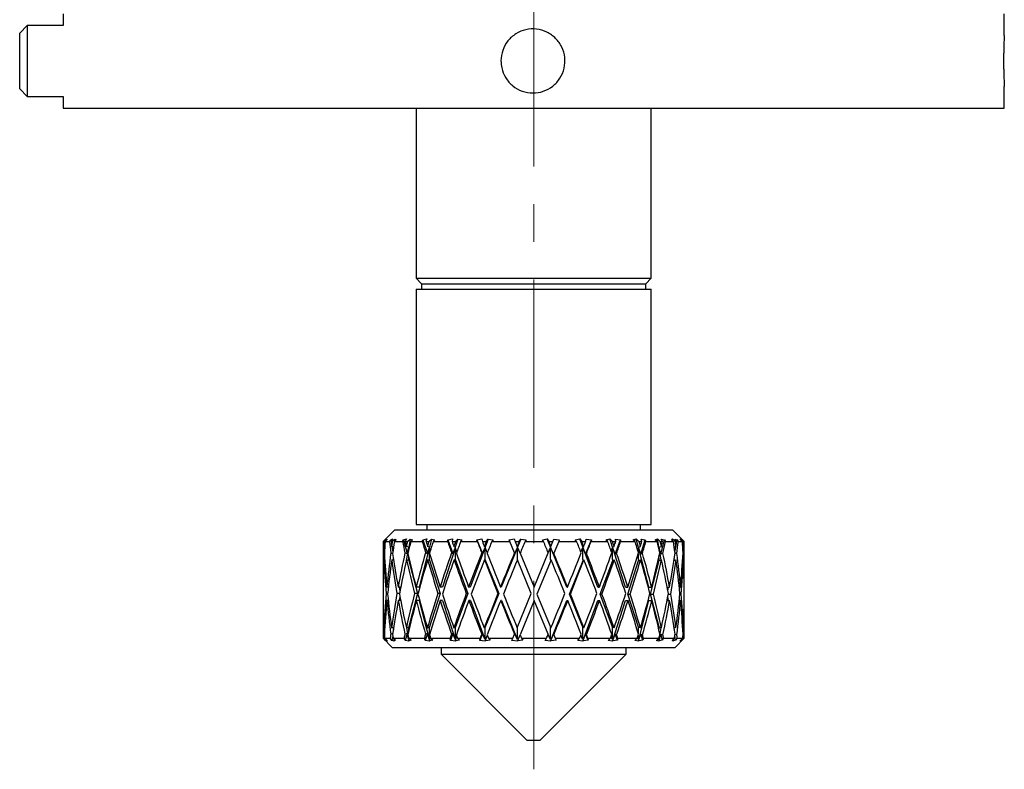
# Model space of a CAD drawing. Header units: inches. Extents: x 1.9 to 19.8, y 1.2 to 15.9.
# Tile 8 of 11: x 17.1 to 19.7, y 6.3 to 8.3. Entities that reach past the tile are written whole.
import ezdxf

# ---------------------------------------------------------------- set-up
doc = ezdxf.new("R2010")
doc.units = ezdxf.units.IN
doc.header["$MEASUREMENT"] = 0
doc.linetypes.add('CENTERX2', pattern=[0.8, 0.5, -0.1, 0.1, -0.1])
doc.layers.add('SLD-0', color=7, linetype='Continuous')

msp = doc.modelspace()

# ---------------------------------------------------------------- linework, layer by layer
at = {"color": 7, "linetype": 'Continuous', "lineweight": 25}
for p, q in [((17.1852, 8.2941), (17.1852, 8.2631)), ((19.6852, 8.2368), (19.6852, 8.2941)), ((17.0902, 8.2631), (17.0702, 8.2431)), ((17.0702, 8.0951), (17.0702, 8.2431)), ((17.1852, 8.2631), (17.0902, 8.2631)), ((17.0902, 8.2631), (17.0902, 8.0751)), ((17.0702, 8.0951), (17.0902, 8.0751)), ((19.6852, 8.0441), (19.6852, 8.1011)), ((17.0902, 8.0751), (17.1852, 8.0751)), ((17.1852, 8.0751), (17.1852, 8.0441)), ((17.1852, 8.0441), (19.6852, 8.0441)), ((18.1227, 8.0441), (18.1227, 7.5927)), ((18.7477, 7.5927), (18.7477, 8.0441)), ((18.1227, 7.5927), (18.1377, 7.5777)), ((18.1227, 7.5927), (18.7477, 7.5927)), ((18.7327, 7.5777), (18.7477, 7.5927)), ((18.1227, 7.5627), (18.1227, 6.9387)), ((18.1227, 7.5627), (18.7477, 7.5627)), ((18.1377, 7.5777), (18.1377, 7.5627)), ((18.1377, 7.5777), (18.7327, 7.5777)), ((18.7327, 7.5627), (18.7327, 7.5777)), ((18.7477, 6.9387), (18.7477, 7.5627)), ((18.1227, 6.9387), (18.7477, 6.9387)), ((18.1514, 6.9387), (18.1514, 6.9243)), ((18.7189, 6.9243), (18.7189, 6.9387)), ((18.0662, 6.9243), (18.0352, 6.8933)), ((18.0662, 6.9243), (18.8042, 6.9243)), ((18.8352, 6.8933), (18.8042, 6.9243)), ((18.0352, 6.8933), (18.0352, 6.7746)), ((18.0352, 6.8933), (18.036, 6.8933)), ((18.036, 6.8933), (18.0404, 6.8979)), ((18.0434, 6.8999), (18.0372, 6.8933)), ((18.0372, 6.8933), (18.0384, 6.8933)), ((18.0398, 6.8798), (18.0378, 6.8803)), ((18.0384, 6.8933), (18.0452, 6.8996)), ((18.0404, 6.8979), (18.0434, 6.8999)), ((18.0404, 6.8979), (18.0405, 6.8968)), ((18.0452, 6.8974), (18.0407, 6.8933)), ((18.0407, 6.8933), (18.0518, 6.8933)), ((18.0452, 6.8996), (18.0452, 6.8974)), ((18.0518, 6.8933), (18.0555, 6.8979)), ((18.0555, 6.8979), (18.0613, 6.8999)), ((18.0555, 6.8979), (18.0563, 6.8934)), ((18.0613, 6.8999), (18.0562, 6.8933)), ((18.0562, 6.8933), (18.0598, 6.8933)), ((18.0631, 6.8789), (18.0579, 6.8803)), ((18.0586, 6.8801), (18.0612, 6.866)), ((18.0598, 6.8933), (18.0669, 6.8996)), ((18.0701, 6.8974), (18.0654, 6.8933)), ((18.0654, 6.8933), (18.0869, 6.8933)), ((18.0669, 6.8996), (18.0664, 6.8942)), ((18.0669, 6.8996), (18.0701, 6.8974)), ((18.0869, 6.8933), (18.0895, 6.8979)), ((18.0895, 6.8979), (18.0979, 6.8999)), ((18.0895, 6.8979), (18.099, 6.8613)), ((18.0979, 6.8999), (18.0941, 6.8933)), ((18.0941, 6.8933), (18.0999, 6.8933)), ((18.1033, 6.8783), (18.097, 6.8803)), ((18.0999, 6.8933), (18.1071, 6.8996)), ((18.1071, 6.8996), (18.1033, 6.8783)), ((18.1041, 6.8741), (18.1033, 6.8783)), ((18.1071, 6.8996), (18.1134, 6.8974)), ((18.1134, 6.8974), (18.1086, 6.8933)), ((18.1086, 6.8933), (18.1394, 6.8933)), ((18.1394, 6.8933), (18.141, 6.8979)), ((18.141, 6.8979), (18.1514, 6.8999)), ((18.141, 6.8979), (18.1528, 6.8613)), ((18.1514, 6.8999), (18.1492, 6.8933)), ((18.1492, 6.8933), (18.1569, 6.8933)), ((18.1583, 6.8783), (18.153, 6.8803)), ((18.1569, 6.8933), (18.1638, 6.8996)), ((18.1638, 6.8996), (18.1583, 6.8783)), ((18.1607, 6.869), (18.1583, 6.8783)), ((18.1638, 6.8996), (18.1728, 6.8974)), ((18.1728, 6.8974), (18.1682, 6.8933)), ((18.1682, 6.8933), (18.2067, 6.8933)), ((18.2067, 6.8933), (18.2071, 6.8979)), ((18.2071, 6.8979), (18.2192, 6.8999)), ((18.2071, 6.8979), (18.2208, 6.8613)), ((18.2192, 6.8999), (18.2186, 6.8933)), ((18.2186, 6.8933), (18.2278, 6.8933)), ((18.2271, 6.8783), (18.2232, 6.8803)), ((18.234, 6.8996), (18.2271, 6.8783)), ((18.2313, 6.8659), (18.2271, 6.8783)), ((18.2278, 6.8933), (18.234, 6.8996)), ((18.234, 6.8996), (18.2453, 6.8974)), ((18.2453, 6.8974), (18.2412, 6.8933)), ((18.2412, 6.8933), (18.2855, 6.8933)), ((18.2847, 6.8979), (18.2978, 6.8999)), ((18.2855, 6.8933), (18.2847, 6.8979)), ((18.2847, 6.8979), (18.2995, 6.8613)), ((18.2978, 6.8999), (18.2989, 6.8933)), ((18.2989, 6.8933), (18.3091, 6.8933)), ((18.3064, 6.8783), (18.304, 6.8803)), ((18.3144, 6.8996), (18.3064, 6.8783)), ((18.3121, 6.8637), (18.3064, 6.8783)), ((18.3091, 6.8933), (18.3144, 6.8996)), ((18.3144, 6.8996), (18.3274, 6.8974)), ((18.3274, 6.8974), (18.3239, 6.8933)), ((18.3239, 6.8933), (18.3718, 6.8933)), ((18.3699, 6.8979), (18.3833, 6.8999)), ((18.3718, 6.8933), (18.3699, 6.8979)), ((18.3843, 6.8632), (18.3718, 6.8933)), ((18.3833, 6.8999), (18.386, 6.8933)), ((18.386, 6.8933), (18.3967, 6.8933)), ((18.386, 6.8933), (18.3914, 6.8803)), ((18.3922, 6.8783), (18.3914, 6.8803)), ((18.4008, 6.8996), (18.3922, 6.8783)), ((18.3991, 6.8618), (18.3922, 6.8783)), ((18.3967, 6.8933), (18.4008, 6.8996)), ((18.4008, 6.8996), (18.4149, 6.8974)), ((18.4149, 6.8974), (18.4122, 6.8933)), ((18.4122, 6.8933), (18.4612, 6.8933)), ((18.4583, 6.8979), (18.4714, 6.8999)), ((18.4612, 6.8933), (18.4583, 6.8979)), ((18.4714, 6.8999), (18.4756, 6.8933)), ((18.5229, 6.7722), (18.4714, 6.8999)), ((18.4756, 6.8933), (18.4863, 6.8933)), ((18.4801, 6.8783), (18.4809, 6.8803)), ((18.4879, 6.86), (18.4801, 6.8783)), ((18.4809, 6.8803), (18.4863, 6.8933)), ((18.4863, 6.8933), (18.4889, 6.8996)), ((18.5017, 6.8933), (18.4886, 6.8618)), ((18.4889, 6.8996), (18.5033, 6.8974)), ((18.5033, 6.8974), (18.5017, 6.8933)), ((18.5017, 6.8933), (18.5494, 6.8933)), ((18.5456, 6.8979), (18.5576, 6.8999)), ((18.5494, 6.8933), (18.5456, 6.8979)), ((18.5576, 6.8999), (18.5631, 6.8933)), ((18.6053, 6.7722), (18.5576, 6.8999)), ((18.5631, 6.8933), (18.5733, 6.8933)), ((18.5658, 6.8783), (18.5682, 6.8803)), ((18.5733, 6.86), (18.5658, 6.8783)), ((18.5733, 6.8933), (18.5744, 6.8996)), ((18.5733, 6.86), (18.5884, 6.8974)), ((18.5744, 6.8996), (18.5884, 6.8974)), ((18.5884, 6.8974), (18.5878, 6.8933)), ((18.5878, 6.8933), (18.6318, 6.8933)), ((18.6273, 6.8979), (18.6378, 6.8999)), ((18.6318, 6.8933), (18.6273, 6.8979)), ((18.6378, 6.8999), (18.6442, 6.8933)), ((18.6791, 6.7722), (18.6378, 6.8999)), ((18.6442, 6.8933), (18.6534, 6.8933)), ((18.6449, 6.8783), (18.6488, 6.8803)), ((18.6519, 6.86), (18.6449, 6.8783)), ((18.6519, 6.86), (18.6658, 6.8974)), ((18.6528, 6.8996), (18.6658, 6.8974)), ((18.6534, 6.8933), (18.6528, 6.8996)), ((18.6658, 6.8974), (18.6662, 6.8933)), ((18.6662, 6.8933), (18.7044, 6.8933)), ((18.6994, 6.8979), (18.7077, 6.8999)), ((18.7044, 6.8933), (18.6994, 6.8979)), ((18.7077, 6.8999), (18.7149, 6.8933)), ((18.7407, 6.7722), (18.7077, 6.8999)), ((18.7135, 6.8783), (18.7187, 6.8803)), ((18.7195, 6.86), (18.7135, 6.8783)), ((18.7149, 6.8933), (18.7225, 6.8933)), ((18.7195, 6.86), (18.7316, 6.8974)), ((18.7204, 6.8996), (18.7316, 6.8974)), ((18.7225, 6.8933), (18.7204, 6.8996)), ((18.7316, 6.8974), (18.7331, 6.8933)), ((18.7331, 6.8933), (18.7635, 6.8933)), ((18.7582, 6.8979), (18.764, 6.8999)), ((18.7635, 6.8933), (18.7582, 6.8979)), ((18.764, 6.8999), (18.7715, 6.8933)), ((18.774, 6.8444), (18.764, 6.8999)), ((18.7681, 6.8783), (18.7744, 6.8803)), ((18.7729, 6.86), (18.7681, 6.8783)), ((18.7715, 6.8933), (18.7772, 6.8933)), ((18.7729, 6.86), (18.7826, 6.8974)), ((18.7736, 6.8996), (18.7826, 6.8974)), ((18.7772, 6.8933), (18.7736, 6.8996)), ((18.7826, 6.8974), (18.785, 6.8933)), ((18.785, 6.8933), (18.8061, 6.8933)), ((18.8009, 6.8979), (18.8038, 6.8999)), ((18.8061, 6.8933), (18.8009, 6.8979)), ((18.8038, 6.8999), (18.8112, 6.8933)), ((18.8043, 6.8949), (18.8038, 6.8999)), ((18.8083, 6.879), (18.813, 6.8803)), ((18.8099, 6.8996), (18.8161, 6.8974)), ((18.8148, 6.8933), (18.8099, 6.8996)), ((18.8103, 6.8652), (18.8161, 6.8974)), ((18.8112, 6.8933), (18.8148, 6.8933)), ((18.8161, 6.8974), (18.8194, 6.8933)), ((18.8194, 6.8933), (18.8301, 6.8933)), ((18.8252, 6.8999), (18.8321, 6.8933)), ((18.8252, 6.8979), (18.8252, 6.8999)), ((18.8301, 6.8933), (18.8252, 6.8979)), ((18.8273, 6.8996), (18.8306, 6.8974)), ((18.8333, 6.8933), (18.8273, 6.8996)), ((18.8305, 6.8963), (18.8306, 6.8974)), ((18.8306, 6.8974), (18.8345, 6.8933)), ((18.831, 6.8799), (18.8328, 6.8803)), ((18.8321, 6.8933), (18.8333, 6.8933)), ((18.8345, 6.8933), (18.8352, 6.8933)), ((18.8352, 6.7746), (18.8352, 6.8933)), ((18.037, 6.8632), (18.0388, 6.8627)), ((18.0556, 6.8632), (18.0606, 6.8617)), ((18.0932, 6.8632), (18.099, 6.8613)), ((18.1028, 6.8759), (18.0969, 6.8428)), ((18.099, 6.8613), (18.1028, 6.8759)), ((18.1028, 6.8759), (18.1028, 6.8689)), ((18.1028, 6.8546), (18.1028, 6.8464)), ((18.1576, 6.8759), (18.1309, 6.7722)), ((18.148, 6.8632), (18.1528, 6.8613)), ((18.1528, 6.8613), (18.1576, 6.8759)), ((18.1576, 6.8759), (18.1576, 6.8464)), ((18.2263, 6.8759), (18.1928, 6.7722)), ((18.2172, 6.8632), (18.2208, 6.8613)), ((18.2208, 6.8613), (18.2263, 6.8759)), ((18.2263, 6.8759), (18.2263, 6.8464)), ((18.3055, 6.8759), (18.2668, 6.7722)), ((18.2972, 6.8632), (18.2995, 6.8613)), ((18.2995, 6.8613), (18.3055, 6.8759)), ((18.3055, 6.8759), (18.3055, 6.8464)), ((18.3912, 6.8759), (18.3493, 6.7722)), ((18.3843, 6.8632), (18.385, 6.8613)), ((18.385, 6.8613), (18.3912, 6.8759)), ((18.3912, 6.8759), (18.3912, 6.8464)), ((18.3991, 6.8618), (18.4362, 6.7722)), ((18.4362, 6.7722), (18.4738, 6.8632)), ((18.4738, 6.8632), (18.4791, 6.8759)), ((18.4791, 6.8759), (18.4791, 6.8464)), ((18.4886, 6.8618), (18.4879, 6.86)), ((18.5607, 6.8651), (18.5648, 6.8759)), ((18.5648, 6.8759), (18.5648, 6.8464)), ((18.5755, 6.8618), (18.5733, 6.86)), ((18.6412, 6.8675), (18.644, 6.8759)), ((18.644, 6.8759), (18.644, 6.8464)), ((18.6553, 6.8618), (18.6519, 6.86)), ((18.7113, 6.8708), (18.7127, 6.8759)), ((18.7127, 6.8759), (18.7127, 6.8663)), ((18.7127, 6.86), (18.7127, 6.8464)), ((18.7241, 6.8618), (18.7195, 6.86)), ((18.7784, 6.8618), (18.7729, 6.86)), ((18.8155, 6.8618), (18.8102, 6.8603)), ((18.8335, 6.8618), (18.8318, 6.8613)), ((18.0398, 6.8441), (18.0378, 6.8446)), ((18.0634, 6.8431), (18.0581, 6.8446)), ((18.0623, 6.85), (18.0617, 6.8436)), ((18.1035, 6.8426), (18.0973, 6.8446)), ((18.1028, 6.8464), (18.1264, 6.755)), ((18.1028, 6.8464), (18.1035, 6.8426)), ((18.1586, 6.8426), (18.1534, 6.8446)), ((18.1576, 6.8464), (18.1872, 6.755)), ((18.1576, 6.8464), (18.1586, 6.8426)), ((18.2276, 6.8426), (18.2237, 6.8446)), ((18.2263, 6.8464), (18.2604, 6.755)), ((18.2263, 6.8464), (18.2276, 6.8426)), ((18.307, 6.8426), (18.3045, 6.8446)), ((18.3055, 6.8464), (18.3424, 6.755)), ((18.3055, 6.8464), (18.307, 6.8426)), ((18.3912, 6.8464), (18.3919, 6.8446)), ((18.429, 6.755), (18.3919, 6.8446)), ((18.4815, 6.8446), (18.4438, 6.7537)), ((18.4791, 6.8464), (18.4807, 6.8426)), ((18.5304, 6.7537), (18.5663, 6.8426)), ((18.5648, 6.8464), (18.5663, 6.8426)), ((18.5663, 6.8426), (18.5687, 6.8446)), ((18.6122, 6.7537), (18.6454, 6.8426)), ((18.644, 6.8464), (18.6454, 6.8426)), ((18.6454, 6.8426), (18.6493, 6.8446)), ((18.6851, 6.7537), (18.7139, 6.8426)), ((18.7127, 6.8464), (18.7139, 6.8426)), ((18.7139, 6.8426), (18.7191, 6.8446)), ((18.7455, 6.7537), (18.7685, 6.8426)), ((18.7675, 6.8498), (18.7675, 6.8464)), ((18.7675, 6.8464), (18.7685, 6.8426)), ((18.7685, 6.8426), (18.7747, 6.8446)), ((18.8077, 6.843), (18.8132, 6.8446)), ((18.809, 6.8434), (18.8085, 6.8488)), ((18.8308, 6.8441), (18.8328, 6.8446)), ((18.0355, 6.7722), (18.0352, 6.7722)), ((18.0353, 6.755), (18.0352, 6.755)), ((18.0473, 6.755), (18.0439, 6.755)), ((18.0491, 6.7722), (18.0454, 6.7722)), ((18.0789, 6.755), (18.0722, 6.755)), ((18.0822, 6.7722), (18.0752, 6.7722)), ((18.0798, 6.7476), (18.0778, 6.7365)), ((18.078, 6.7722), (18.08, 6.7611)), ((18.1264, 6.755), (18.1028, 6.6637)), ((18.1264, 6.755), (18.1186, 6.755)), ((18.1309, 6.7722), (18.123, 6.7722)), ((18.1872, 6.755), (18.1576, 6.6637)), ((18.1872, 6.755), (18.181, 6.755)), ((18.1928, 6.7722), (18.1865, 6.7722)), ((18.2604, 6.755), (18.2263, 6.6637)), ((18.2604, 6.755), (18.2561, 6.755)), ((18.2668, 6.7722), (18.2625, 6.7722)), ((18.3424, 6.755), (18.3055, 6.6637)), ((18.3424, 6.755), (18.3402, 6.755)), ((18.3493, 6.7722), (18.3471, 6.7722)), ((18.3914, 6.6641), (18.429, 6.755)), ((18.4438, 6.7537), (18.4809, 6.6641)), ((18.5229, 6.7722), (18.5251, 6.7722)), ((18.5658, 6.6661), (18.5304, 6.7537)), ((18.5304, 6.7537), (18.5326, 6.7537)), ((18.6053, 6.7722), (18.6096, 6.7722)), ((18.6449, 6.6661), (18.6122, 6.7537)), ((18.6122, 6.7537), (18.6165, 6.7537)), ((18.6791, 6.7722), (18.6853, 6.7722)), ((18.7135, 6.6661), (18.6851, 6.7537)), ((18.6851, 6.7537), (18.6913, 6.7537)), ((18.7407, 6.7722), (18.7485, 6.7722)), ((18.7681, 6.6661), (18.7455, 6.7537)), ((18.7455, 6.7537), (18.7532, 6.7537)), ((18.7896, 6.7722), (18.796, 6.7722)), ((18.7934, 6.7365), (18.7914, 6.7474)), ((18.7917, 6.7613), (18.7936, 6.7722)), ((18.7926, 6.7537), (18.7992, 6.7537)), ((18.822, 6.7722), (18.8253, 6.7722)), ((18.8236, 6.7537), (18.827, 6.7537)), ((18.8349, 6.7722), (18.8352, 6.7722)), ((18.0355, 6.7365), (18.0352, 6.7365)), ((18.0352, 6.7327), (18.0352, 6.6365)), ((18.049, 6.7365), (18.0455, 6.7365)), ((18.0819, 6.7365), (18.0754, 6.7365)), ((18.1312, 6.7365), (18.1234, 6.7365)), ((18.1312, 6.7365), (18.1576, 6.6342)), ((18.1932, 6.7365), (18.187, 6.7365)), ((18.1932, 6.7365), (18.2263, 6.6342)), ((18.2673, 6.7365), (18.263, 6.7365)), ((18.2673, 6.7365), (18.3055, 6.6342)), ((18.3499, 6.7365), (18.3477, 6.7365)), ((18.3499, 6.7365), (18.3912, 6.6342)), ((18.4367, 6.7365), (18.3991, 6.6456)), ((18.4738, 6.6469), (18.4367, 6.7365)), ((18.48, 6.6289), (18.5235, 6.7365)), ((18.5235, 6.7365), (18.5257, 6.7365)), ((18.5656, 6.6289), (18.6058, 6.7365)), ((18.6058, 6.7365), (18.6101, 6.7365)), ((18.6447, 6.6289), (18.6795, 6.7365)), ((18.6795, 6.7365), (18.6858, 6.7365)), ((18.7132, 6.6289), (18.741, 6.7365)), ((18.741, 6.7365), (18.7489, 6.7365)), ((18.7893, 6.7365), (18.7962, 6.7365)), ((18.8218, 6.7365), (18.8255, 6.7365)), ((18.8349, 6.7365), (18.8352, 6.7365)), ((18.8352, 6.6365), (18.8352, 6.7327)), ((18.0388, 6.6474), (18.037, 6.6469)), ((18.0378, 6.6641), (18.0399, 6.6647)), ((18.061, 6.6485), (18.0556, 6.6469)), ((18.0579, 6.6641), (18.0636, 6.6657)), ((18.061, 6.6429), (18.0588, 6.6307)), ((18.0619, 6.6652), (18.0625, 6.6584)), ((18.099, 6.6488), (18.0932, 6.6469)), ((18.099, 6.6488), (18.0943, 6.6307)), ((18.097, 6.6641), (18.1033, 6.6661)), ((18.0974, 6.6642), (18.1028, 6.6342)), ((18.1028, 6.6342), (18.099, 6.6488)), ((18.1033, 6.6661), (18.1028, 6.6637)), ((18.1028, 6.6637), (18.1028, 6.6528)), ((18.1528, 6.6488), (18.147, 6.6307)), ((18.1528, 6.6488), (18.148, 6.6469)), ((18.1576, 6.6342), (18.1528, 6.6488)), ((18.153, 6.6641), (18.1583, 6.6661)), ((18.1583, 6.6661), (18.1576, 6.6637)), ((18.1576, 6.6637), (18.1576, 6.6342)), ((18.2208, 6.6488), (18.214, 6.6307)), ((18.2208, 6.6488), (18.2172, 6.6469)), ((18.2263, 6.6342), (18.2208, 6.6488)), ((18.2232, 6.6641), (18.2271, 6.6661)), ((18.2271, 6.6661), (18.2263, 6.6637)), ((18.2263, 6.6637), (18.2263, 6.6342)), ((18.2995, 6.6488), (18.2922, 6.6307)), ((18.2995, 6.6488), (18.2972, 6.6469)), ((18.3055, 6.6342), (18.2995, 6.6488)), ((18.304, 6.6641), (18.3064, 6.6661)), ((18.3064, 6.6661), (18.3055, 6.6637)), ((18.3055, 6.6637), (18.3055, 6.6342)), ((18.307, 6.6304), (18.3121, 6.6437)), ((18.3799, 6.6365), (18.3843, 6.6469)), ((18.385, 6.6488), (18.3843, 6.6469)), ((18.3912, 6.6342), (18.385, 6.6488)), ((18.3914, 6.6641), (18.3912, 6.6637)), ((18.3912, 6.6637), (18.3912, 6.6342)), ((18.3928, 6.6304), (18.3991, 6.6456)), ((18.4791, 6.6342), (18.4738, 6.6469)), ((18.4801, 6.6661), (18.4791, 6.6637)), ((18.4791, 6.6637), (18.4791, 6.6342)), ((18.4807, 6.6304), (18.4879, 6.6473)), ((18.4879, 6.6473), (18.4886, 6.6456)), ((18.4886, 6.6456), (18.4924, 6.6365)), ((18.5648, 6.6342), (18.5607, 6.645)), ((18.5658, 6.6661), (18.5648, 6.6637)), ((18.5648, 6.6637), (18.5648, 6.6342)), ((18.5682, 6.6641), (18.5658, 6.6661)), ((18.5663, 6.6304), (18.5733, 6.6473)), ((18.5733, 6.6473), (18.5755, 6.6456)), ((18.5799, 6.631), (18.5733, 6.6473)), ((18.644, 6.6342), (18.6412, 6.6426)), ((18.6449, 6.6661), (18.644, 6.6637)), ((18.644, 6.6637), (18.644, 6.6342)), ((18.6488, 6.6641), (18.6449, 6.6661)), ((18.6454, 6.6304), (18.6519, 6.6473)), ((18.6519, 6.6473), (18.6553, 6.6456)), ((18.658, 6.631), (18.6519, 6.6473)), ((18.7135, 6.6661), (18.7127, 6.6637)), ((18.7127, 6.6637), (18.7127, 6.6501)), ((18.7127, 6.6438), (18.7127, 6.6342)), ((18.7187, 6.6641), (18.7135, 6.6661)), ((18.7139, 6.6304), (18.7195, 6.6473)), ((18.7195, 6.6473), (18.7241, 6.6456)), ((18.7248, 6.631), (18.7195, 6.6473)), ((18.7681, 6.6661), (18.7675, 6.6637)), ((18.7675, 6.6637), (18.7675, 6.6603)), ((18.7679, 6.6289), (18.7742, 6.6642)), ((18.7744, 6.6641), (18.7681, 6.6661)), ((18.7685, 6.6304), (18.7729, 6.6473)), ((18.7729, 6.6473), (18.7784, 6.6456)), ((18.7772, 6.631), (18.7729, 6.6473)), ((18.813, 6.6641), (18.8079, 6.6656)), ((18.8087, 6.6602), (18.8092, 6.6652)), ((18.8123, 6.631), (18.8101, 6.6434)), ((18.8106, 6.647), (18.8155, 6.6456)), ((18.8328, 6.6641), (18.8309, 6.6646)), ((18.8319, 6.646), (18.8335, 6.6456)), ((18.0352, 6.6365), (18.0595, 6.6121)), ((18.0352, 6.6365), (18.0366, 6.6365)), ((18.0421, 6.6307), (18.0366, 6.6365)), ((18.0393, 6.6365), (18.0452, 6.631)), ((18.0393, 6.6365), (18.0543, 6.6365)), ((18.0424, 6.6336), (18.0421, 6.6307)), ((18.0454, 6.6289), (18.0421, 6.6307)), ((18.0442, 6.6301), (18.0454, 6.6289)), ((18.0452, 6.6292), (18.0442, 6.6301)), ((18.0452, 6.631), (18.0452, 6.6292)), ((18.0588, 6.6307), (18.0543, 6.6365)), ((18.0651, 6.6289), (18.0588, 6.6307)), ((18.0619, 6.6365), (18.0682, 6.631)), ((18.0619, 6.6365), (18.091, 6.6365)), ((18.0641, 6.6301), (18.0651, 6.6304)), ((18.0641, 6.6301), (18.0651, 6.6289)), ((18.0652, 6.6292), (18.0641, 6.6301)), ((18.0651, 6.6304), (18.0654, 6.6335)), ((18.0651, 6.6304), (18.0652, 6.6292)), ((18.0682, 6.631), (18.0652, 6.6292)), ((18.0943, 6.6307), (18.091, 6.6365)), ((18.1034, 6.6289), (18.0943, 6.6307)), ((18.1027, 6.6301), (18.1035, 6.6304)), ((18.1027, 6.6301), (18.1034, 6.6289)), ((18.1037, 6.6292), (18.1027, 6.6301)), ((18.1028, 6.6385), (18.1028, 6.6342)), ((18.1033, 6.6365), (18.1096, 6.631)), ((18.1033, 6.6365), (18.145, 6.6365)), ((18.1035, 6.6304), (18.1045, 6.6355)), ((18.1035, 6.6304), (18.1037, 6.6292)), ((18.1096, 6.631), (18.1037, 6.6292)), ((18.147, 6.6307), (18.145, 6.6365)), ((18.1583, 6.6289), (18.147, 6.6307)), ((18.1579, 6.6301), (18.1586, 6.6304)), ((18.1579, 6.6301), (18.1583, 6.6289)), ((18.1589, 6.6292), (18.1579, 6.6301)), ((18.1586, 6.6304), (18.1607, 6.6384)), ((18.1586, 6.6304), (18.1589, 6.6292)), ((18.1673, 6.631), (18.1589, 6.6292)), ((18.1613, 6.6365), (18.1673, 6.631)), ((18.1613, 6.6365), (18.2135, 6.6365)), ((18.214, 6.6307), (18.2135, 6.6365)), ((18.2272, 6.6289), (18.214, 6.6307)), ((18.2271, 6.6301), (18.2276, 6.6304)), ((18.2271, 6.6301), (18.2272, 6.6289)), ((18.228, 6.6292), (18.2271, 6.6301)), ((18.2276, 6.6304), (18.2313, 6.6415)), ((18.2276, 6.6304), (18.228, 6.6292)), ((18.2385, 6.631), (18.228, 6.6292)), ((18.2331, 6.6365), (18.2385, 6.631)), ((18.2331, 6.6365), (18.2932, 6.6365)), ((18.2922, 6.6307), (18.2932, 6.6365)), ((18.3064, 6.6289), (18.2922, 6.6307)), ((18.3066, 6.6301), (18.3064, 6.6289)), ((18.3066, 6.6301), (18.307, 6.6304)), ((18.3074, 6.6292), (18.3066, 6.6301)), ((18.307, 6.6304), (18.3074, 6.6292)), ((18.3195, 6.631), (18.3074, 6.6292)), ((18.3149, 6.6365), (18.3195, 6.631)), ((18.3149, 6.6365), (18.3799, 6.6365)), ((18.3775, 6.6307), (18.3799, 6.6365)), ((18.3921, 6.6289), (18.3775, 6.6307)), ((18.3926, 6.6301), (18.3921, 6.6289)), ((18.3926, 6.6301), (18.3928, 6.6304)), ((18.3932, 6.6292), (18.3926, 6.6301)), ((18.3928, 6.6304), (18.3932, 6.6292)), ((18.4064, 6.631), (18.3932, 6.6292)), ((18.4029, 6.6365), (18.4064, 6.631)), ((18.4029, 6.6365), (18.4695, 6.6365)), ((18.4658, 6.6307), (18.4695, 6.6365)), ((18.48, 6.6289), (18.4658, 6.6307)), ((18.4808, 6.6301), (18.48, 6.6289)), ((18.4808, 6.6301), (18.4807, 6.6304)), ((18.4812, 6.6292), (18.4808, 6.6301)), ((18.4947, 6.631), (18.4812, 6.6292)), ((18.4924, 6.6365), (18.4947, 6.631)), ((18.4924, 6.6365), (18.5573, 6.6365)), ((18.5525, 6.6307), (18.5573, 6.6365)), ((18.5656, 6.6289), (18.5525, 6.6307)), ((18.5666, 6.6301), (18.5656, 6.6289)), ((18.5666, 6.6301), (18.5663, 6.6304)), ((18.5668, 6.6292), (18.5666, 6.6301)), ((18.5799, 6.631), (18.5668, 6.6292)), ((18.579, 6.6365), (18.5799, 6.631)), ((18.579, 6.6365), (18.639, 6.6365)), ((18.6333, 6.6307), (18.639, 6.6365)), ((18.6447, 6.6289), (18.6333, 6.6307)), ((18.6459, 6.6301), (18.6447, 6.6289)), ((18.6459, 6.6301), (18.6454, 6.6304)), ((18.658, 6.631), (18.6458, 6.6292)), ((18.6458, 6.6292), (18.6459, 6.6301)), ((18.6585, 6.6365), (18.658, 6.631)), ((18.6585, 6.6365), (18.7105, 6.6365)), ((18.7041, 6.6307), (18.7105, 6.6365)), ((18.7132, 6.6289), (18.7041, 6.6307)), ((18.7127, 6.6342), (18.7113, 6.6393)), ((18.7146, 6.6301), (18.7132, 6.6289)), ((18.7146, 6.6301), (18.7139, 6.6304)), ((18.7248, 6.631), (18.7143, 6.6292)), ((18.7143, 6.6292), (18.7146, 6.6301)), ((18.7267, 6.6365), (18.7248, 6.631)), ((18.7267, 6.6365), (18.7681, 6.6365)), ((18.7615, 6.6307), (18.7681, 6.6365)), ((18.7679, 6.6289), (18.7615, 6.6307)), ((18.7675, 6.6342), (18.7672, 6.6357)), ((18.7675, 6.6359), (18.7675, 6.6342)), ((18.7693, 6.6301), (18.7679, 6.6289)), ((18.7693, 6.6301), (18.7685, 6.6304)), ((18.7772, 6.631), (18.7688, 6.6292)), ((18.7688, 6.6292), (18.7693, 6.6301)), ((18.7803, 6.6365), (18.7772, 6.631)), ((18.7803, 6.6365), (18.8091, 6.6365)), ((18.8026, 6.6307), (18.8091, 6.6365)), ((18.8058, 6.6289), (18.8026, 6.6307)), ((18.8058, 6.6289), (18.8063, 6.634)), ((18.8072, 6.6301), (18.8058, 6.6289)), ((18.8063, 6.6304), (18.8071, 6.6347)), ((18.8072, 6.6301), (18.8063, 6.6304)), ((18.8123, 6.631), (18.8065, 6.6292)), ((18.8065, 6.6292), (18.8072, 6.6301)), ((18.8108, 6.6121), (18.8352, 6.6365)), ((18.8167, 6.6365), (18.8123, 6.631)), ((18.8167, 6.6365), (18.8313, 6.6365)), ((18.8252, 6.6307), (18.8313, 6.6365)), ((18.8252, 6.6289), (18.8252, 6.6307)), ((18.8265, 6.6301), (18.8252, 6.6289)), ((18.8255, 6.6304), (18.8256, 6.6311)), ((18.8265, 6.6301), (18.8255, 6.6304)), ((18.8286, 6.631), (18.8256, 6.6292)), ((18.8256, 6.6292), (18.8265, 6.6301)), ((18.8286, 6.631), (18.8284, 6.6337)), ((18.8338, 6.6365), (18.8286, 6.631)), ((18.8338, 6.6365), (18.8352, 6.6365)), ((18.0595, 6.6121), (18.8108, 6.6121)), ((18.1891, 6.6121), (18.1891, 6.5942)), ((18.1891, 6.5942), (18.4174, 6.3658)), ((18.1891, 6.5942), (18.6812, 6.5942)), ((18.4529, 6.3658), (18.6812, 6.5942)), ((18.6812, 6.5942), (18.6812, 6.6121)), ((18.4174, 6.3658), (18.4529, 6.3658))]:
    msp.add_line(p, q, dxfattribs=at)
for centre, major_axis, ratio, start_param, end_param in [((18.4352, 6.7403), (-0.106, 0.9648), 0.399778, 1.367751, 1.399295), ((18.4352, 6.7746), (-0.106, 0.9648), 0.399778, 1.403691, 1.417199), ((18.4352, 6.7698), (0, 0.9657), 0.414214, 1.442565, 1.456081), ((18.4352, 6.7327), (0, 0.9657), 0.414214, 1.403763, 1.436769), ((18.4352, 6.7403), (-0.1999, 0.963), 0.359771, 1.337117, 1.368661), ((18.4352, 6.7746), (-0.1999, 0.963), 0.359771, 1.373058, 1.386565), ((18.4352, 6.7698), (0.106, 0.9648), 0.399778, 1.486479, 1.499995), ((18.4352, 6.7327), (0.106, 0.9648), 0.399778, 1.447677, 1.480683), ((18.4352, 6.7403), (-0.2754, 0.9621), 0.301556, 1.325571, 1.357114), ((18.4352, 6.7746), (-0.2754, 0.9621), 0.301556, 1.361511, 1.375018), ((18.4352, 6.7698), (0.1999, 0.963), 0.359771, 1.517113, 1.530628), ((18.4352, 6.7327), (0.1999, 0.963), 0.359771, 1.478311, 1.511316), ((18.4352, 6.7403), (-0.3316, 0.9626), 0.232336, 1.331791, 1.363335), ((18.4352, 6.7746), (-0.3316, 0.9626), 0.232336, 1.367732, 1.381239), ((18.4352, 6.7698), (0.2754, 0.9621), 0.301556, 1.52866, 1.542175), ((18.4352, 6.7327), (0.2754, 0.9621), 0.301556, 1.489858, 1.522863), ((18.4352, 6.7403), (-0.3702, 0.9639), 0.157191, 1.35137, 1.382914), ((18.4352, 6.7746), (-0.3702, 0.9639), 0.157191, 1.38731, 1.400817), ((18.4352, 6.7698), (0.3316, 0.9626), 0.232336, 1.522439, 1.535954), ((18.4352, 6.7327), (0.3316, 0.9626), 0.232336, 1.483637, 1.516642), ((18.4352, 6.7403), (-0.3926, 0.9652), 0.079166, 1.379472, 1.411015), ((18.4352, 6.7746), (-0.3926, 0.9652), 0.079166, 1.415412, 1.428919), ((18.4352, 6.7698), (0.3702, 0.9639), 0.157191, 1.502861, 1.516376), ((18.4352, 6.7327), (0.3702, 0.9639), 0.157191, 1.464059, 1.497064), ((18.4352, 6.7698), (0.3926, 0.9652), 0.079166, 1.474759, 1.488274), ((18.4352, 6.7327), (0.3926, 0.9652), 0.079166, 1.435957, 1.468962), ((18.4352, 6.7403), (-0.3926, 0.9652), 0.079166, 4.807783, 4.839327), ((18.4352, 6.7746), (-0.3926, 0.9652), 0.079166, 4.78988, 4.803387), ((18.4352, 6.7403), (-0.3702, 0.9639), 0.157191, 4.779681, 4.811225), ((18.4352, 6.7746), (-0.3702, 0.9639), 0.157191, 4.761778, 4.775285), ((18.4352, 6.7698), (0.3926, 0.9652), 0.079166, 4.859298, 4.872813), ((18.4352, 6.7327), (0.3926, 0.9652), 0.079166, 4.87861, 4.911615), ((18.4352, 6.7403), (-0.3316, 0.9626), 0.232336, 4.760103, 4.791647), ((18.4352, 6.7746), (-0.3316, 0.9626), 0.232336, 4.742199, 4.755707), ((18.4352, 6.7698), (0.3702, 0.9639), 0.157191, 4.8874, 4.900915), ((18.4352, 6.7327), (0.3702, 0.9639), 0.157191, 4.906712, 4.939717), ((18.4352, 6.7403), (-0.2754, 0.9621), 0.301556, 4.753882, 4.785426), ((18.4352, 6.7746), (-0.2754, 0.9621), 0.301556, 4.735979, 4.749486), ((18.4352, 6.7698), (0.3316, 0.9626), 0.232336, 4.906978, 4.920493), ((18.4352, 6.7327), (0.3316, 0.9626), 0.232336, 4.92629, 4.959295), ((18.4352, 6.7403), (-0.1999, 0.963), 0.359771, 4.765429, 4.796973), ((18.4352, 6.7746), (-0.1999, 0.963), 0.359771, 4.747525, 4.761033), ((18.4352, 6.7698), (0.2754, 0.9621), 0.301556, 4.913199, 4.926714), ((18.4352, 6.7327), (0.2754, 0.9621), 0.301556, 4.932511, 4.965516), ((18.4352, 6.7403), (-0.106, 0.9648), 0.399778, 4.796063, 4.827606), ((18.4352, 6.7746), (-0.106, 0.9648), 0.399778, 4.778159, 4.791666), ((18.4352, 6.7698), (0.1999, 0.963), 0.359771, 4.901652, 4.915167), ((18.4352, 6.7327), (0.1999, 0.963), 0.359771, 4.920964, 4.953969), ((18.4352, 6.7403), (0, 0.9657), 0.414214, 4.839976, 4.87152), ((18.4352, 6.7746), (0, 0.9657), 0.414214, 4.822073, 4.83558), ((18.4352, 6.7698), (0.106, 0.9648), 0.399778, 4.871018, 4.884534), ((18.4352, 6.7327), (0.106, 0.9648), 0.399778, 4.89033, 4.923336), ((18.4352, 6.7698), (0, 0.9657), 0.414214, 1.473984, 1.568296), ((18.4352, 6.7746), (-0.106, 0.9648), 0.399778, 1.43651, 1.529382), ((18.4352, 6.7698), (0.106, 0.9648), 0.399778, 1.517898, 1.61221), ((18.4352, 6.7746), (-0.1999, 0.963), 0.359771, 1.405877, 1.498749), ((18.4352, 6.7698), (0.1999, 0.963), 0.359771, 1.548532, 1.642844), ((18.4352, 6.7746), (-0.2754, 0.9621), 0.301556, 1.39433, 1.487202), ((18.4352, 6.7698), (0.2754, 0.9621), 0.301556, 1.560079, 1.654391), ((18.4352, 6.7746), (-0.3316, 0.9626), 0.232336, 1.400551, 1.493423), ((18.4352, 6.7698), (0.3316, 0.9626), 0.232336, 1.553858, 1.64817), ((18.4352, 6.7746), (-0.3702, 0.9639), 0.157191, 1.420129, 1.513001), ((18.4352, 6.7698), (0.3702, 0.9639), 0.157191, 1.534279, 1.628591), ((18.4352, 6.7746), (-0.3926, 0.9652), 0.079166, 1.448231, 1.541103), ((18.4352, 6.7698), (0.3926, 0.9652), 0.079166, 1.506178, 1.60049), ((18.4352, 6.7746), (-0.3926, 0.9652), 0.079166, 4.677696, 4.770568), ((18.4352, 6.7698), (0.3926, 0.9652), 0.079166, 4.747082, 4.841394), ((18.4352, 6.7746), (-0.3702, 0.9639), 0.157191, 4.649594, 4.742466), ((18.4352, 6.7698), (0.3702, 0.9639), 0.157191, 4.775184, 4.869496), ((18.4352, 6.7746), (-0.3316, 0.9626), 0.232336, 4.630015, 4.722888), ((18.4352, 6.7698), (0.3316, 0.9626), 0.232336, 4.794762, 4.889074), ((18.4352, 6.7746), (-0.2754, 0.9621), 0.301556, 4.623795, 4.716667), ((18.4352, 6.7698), (0.2754, 0.9621), 0.301556, 4.800983, 4.895295), ((18.4352, 6.7746), (-0.1999, 0.963), 0.359771, 4.635342, 4.728214), ((18.4352, 6.7698), (0.1999, 0.963), 0.359771, 4.789436, 4.883748), ((18.4352, 6.7746), (-0.106, 0.9648), 0.399778, 4.665975, 4.758847), ((18.4352, 6.7698), (0.106, 0.9648), 0.399778, 4.758803, 4.853115), ((18.4352, 6.7746), (0, 0.9657), 0.414214, 4.709889, 4.802761), ((18.4352, 6.7327), (0, 0.9657), 0.414214, 1.454674, 1.549106), ((18.4352, 6.7403), (-0.106, 0.9648), 0.399778, 1.418606, 1.511591), ((18.4352, 6.7327), (0.106, 0.9648), 0.399778, 1.498587, 1.59302), ((18.4352, 6.7403), (-0.1999, 0.963), 0.359771, 1.387972, 1.480958), ((18.4352, 6.7327), (0.1999, 0.963), 0.359771, 1.529221, 1.623653), ((18.4352, 6.7403), (-0.2754, 0.9621), 0.301556, 1.376425, 1.469411), ((18.4352, 6.7327), (0.2754, 0.9621), 0.301556, 1.540768, 1.6352), ((18.4352, 6.7403), (-0.3316, 0.9626), 0.232336, 1.382646, 1.475632), ((18.4352, 6.7327), (0.3316, 0.9626), 0.232336, 1.534547, 1.628979), ((18.4352, 6.7403), (-0.3702, 0.9639), 0.157191, 1.402224, 1.49521), ((18.4352, 6.7327), (0.3702, 0.9639), 0.157191, 1.514969, 1.609401), ((18.4352, 6.7403), (-0.3926, 0.9652), 0.079166, 1.430326, 1.523312), ((18.4352, 6.7327), (0.3926, 0.9652), 0.079166, 1.486867, 1.581299), ((18.4352, 6.7403), (-0.3926, 0.9652), 0.079166, 4.695487, 4.788472), ((18.4352, 6.7327), (0.3926, 0.9652), 0.079166, 4.766273, 4.860705), ((18.4352, 6.7403), (-0.3702, 0.9639), 0.157191, 4.667385, 4.760371), ((18.4352, 6.7327), (0.3702, 0.9639), 0.157191, 4.794375, 4.888807), ((18.4352, 6.7403), (-0.3316, 0.9626), 0.232336, 4.647807, 4.740792), ((18.4352, 6.7327), (0.3316, 0.9626), 0.232336, 4.813953, 4.908385), ((18.4352, 6.7403), (-0.2754, 0.9621), 0.301556, 4.641586, 4.734571), ((18.4352, 6.7327), (0.2754, 0.9621), 0.301556, 4.820174, 4.914606), ((18.4352, 6.7403), (-0.1999, 0.963), 0.359771, 4.653133, 4.746118), ((18.4352, 6.7327), (0.1999, 0.963), 0.359771, 4.808627, 4.903059), ((18.4352, 6.7403), (-0.106, 0.9648), 0.399778, 4.683766, 4.776752), ((18.4352, 6.7327), (0.106, 0.9648), 0.399778, 4.777993, 4.872426), ((18.4352, 6.7403), (0, 0.9657), 0.414214, 4.72768, 4.820666), ((18.4352, 6.7746), (0, 0.9657), 0.414214, 1.570796, 1.573296), ((18.4352, 6.7403), (0, 0.9657), 0.414214, 1.537709, 1.555505), ((18.4352, 6.7698), (0, 0.9657), 0.414214, 1.586087, 1.605282), ((18.4352, 6.7746), (0, 0.9657), 0.414214, 1.592487, 1.685512), ((18.4352, 6.7698), (0.106, 0.9648), 0.399778, 1.630001, 1.724394), ((18.4352, 6.7746), (-0.106, 0.9648), 0.399778, 1.548573, 1.641598), ((18.4352, 6.7698), (0.1999, 0.963), 0.359771, 1.660635, 1.755028), ((18.4352, 6.7746), (-0.1999, 0.963), 0.359771, 1.517939, 1.610964), ((18.4352, 6.7698), (0.2754, 0.9621), 0.301556, 1.672182, 1.766575), ((18.4352, 6.7746), (-0.2754, 0.9621), 0.301556, 1.506392, 1.599418), ((18.4352, 6.7698), (0.3316, 0.9626), 0.232336, 1.665961, 1.760354), ((18.4352, 6.7746), (-0.3316, 0.9626), 0.232336, 1.512613, 1.605638), ((18.4352, 6.7698), (0.3702, 0.9639), 0.157191, 1.646382, 1.740775), ((18.4352, 6.7746), (-0.3702, 0.9639), 0.157191, 1.532192, 1.625217), ((18.4352, 6.7698), (0.3926, 0.9652), 0.079166, 1.618281, 1.712674), ((18.4352, 6.7746), (-0.3926, 0.9652), 0.079166, 1.560293, 1.653319), ((18.4352, 6.7698), (0.3926, 0.9652), 0.079166, 4.634898, 4.729291), ((18.4352, 6.7746), (-0.3926, 0.9652), 0.079166, 4.56548, 4.658505), ((18.4352, 6.7698), (0.3702, 0.9639), 0.157191, 4.663, 4.757393), ((18.4352, 6.7746), (-0.3702, 0.9639), 0.157191, 4.537378, 4.630403), ((18.4352, 6.7698), (0.3316, 0.9626), 0.232336, 4.682579, 4.776971), ((18.4352, 6.7746), (-0.3316, 0.9626), 0.232336, 4.5178, 4.610825), ((18.4352, 6.7698), (0.2754, 0.9621), 0.301556, 4.688799, 4.783192), ((18.4352, 6.7746), (-0.2754, 0.9621), 0.301556, 4.511579, 4.604604), ((18.4352, 6.7698), (0.1999, 0.963), 0.359771, 4.677253, 4.771645), ((18.4352, 6.7746), (-0.1999, 0.963), 0.359771, 4.523126, 4.616151), ((18.4352, 6.7698), (0.106, 0.9648), 0.399778, 4.646619, 4.741012), ((18.4352, 6.7746), (-0.106, 0.9648), 0.399778, 4.55376, 4.646785), ((18.4352, 6.7698), (0, 0.9657), 0.414214, 4.602705, 4.697098), ((18.4352, 6.7403), (0, 0.9657), 0.414214, 1.574695, 1.667608), ((18.4352, 6.7327), (0, 0.9657), 0.414214, 1.566898, 1.570796), ((18.4352, 6.7327), (0.106, 0.9648), 0.399778, 1.610812, 1.705082), ((18.4352, 6.7403), (-0.106, 0.9648), 0.399778, 1.530781, 1.623694), ((18.4352, 6.7327), (0.1999, 0.963), 0.359771, 1.641445, 1.735716), ((18.4352, 6.7403), (-0.1999, 0.963), 0.359771, 1.500147, 1.593061), ((18.4352, 6.7327), (0.2754, 0.9621), 0.301556, 1.652992, 1.747263), ((18.4352, 6.7403), (-0.2754, 0.9621), 0.301556, 1.4886, 1.581514), ((18.4352, 6.7327), (0.3316, 0.9626), 0.232336, 1.646771, 1.741042), ((18.4352, 6.7403), (-0.3316, 0.9626), 0.232336, 1.494821, 1.587735), ((18.4352, 6.7327), (0.3702, 0.9639), 0.157191, 1.627193, 1.721463), ((18.4352, 6.7403), (-0.3702, 0.9639), 0.157191, 1.5144, 1.607313), ((18.4352, 6.7327), (0.3926, 0.9652), 0.079166, 1.599091, 1.693362), ((18.4352, 6.7403), (-0.3926, 0.9652), 0.079166, 1.542501, 1.635415), ((18.4352, 6.7327), (0.3926, 0.9652), 0.079166, 4.65421, 4.748481), ((18.4352, 6.7403), (-0.3926, 0.9652), 0.079166, 4.583384, 4.676297), ((18.4352, 6.7327), (0.3702, 0.9639), 0.157191, 4.682312, 4.776582), ((18.4352, 6.7403), (-0.3702, 0.9639), 0.157191, 4.555282, 4.648196), ((18.4352, 6.7327), (0.3316, 0.9626), 0.232336, 4.70189, 4.796161), ((18.4352, 6.7403), (-0.3316, 0.9626), 0.232336, 4.535704, 4.628617), ((18.4352, 6.7327), (0.2754, 0.9621), 0.301556, 4.708111, 4.802382), ((18.4352, 6.7403), (-0.2754, 0.9621), 0.301556, 4.529483, 4.622396), ((18.4352, 6.7327), (0.1999, 0.963), 0.359771, 4.696564, 4.790835), ((18.4352, 6.7403), (-0.1999, 0.963), 0.359771, 4.54103, 4.633943), ((18.4352, 6.7327), (0.106, 0.9648), 0.399778, 4.665931, 4.760201), ((18.4352, 6.7403), (-0.106, 0.9648), 0.399778, 4.571663, 4.664577), ((18.4352, 6.7327), (0, 0.9657), 0.414214, 4.622017, 4.716287), ((18.4352, 6.7698), (0.106, 0.9648), 0.399778, 1.742298, 1.753212), ((18.4352, 6.7746), (0, 0.9657), 0.414214, 1.704824, 1.714348), ((18.4352, 6.7698), (0.1999, 0.963), 0.359771, 1.772931, 1.783846), ((18.4352, 6.7746), (-0.106, 0.9648), 0.399778, 1.66091, 1.670434), ((18.4352, 6.7698), (0.2754, 0.9621), 0.301556, 1.784478, 1.795392), ((18.4352, 6.7746), (-0.1999, 0.963), 0.359771, 1.630276, 1.639801), ((18.4352, 6.7698), (0.3316, 0.9626), 0.232336, 1.778257, 1.789172), ((18.4352, 6.7746), (-0.2754, 0.9621), 0.301556, 1.618729, 1.628254), ((18.4352, 6.7698), (0.3702, 0.9639), 0.157191, 1.758679, 1.769593), ((18.4352, 6.7746), (-0.3316, 0.9626), 0.232336, 1.62495, 1.634475), ((18.4352, 6.7698), (0.3926, 0.9652), 0.079166, 1.730577, 1.741491), ((18.4352, 6.7746), (-0.3702, 0.9639), 0.157191, 1.644529, 1.654053), ((18.4352, 6.7746), (-0.3926, 0.9652), 0.079166, 1.67263, 1.682155), ((18.4352, 6.7698), (0.3926, 0.9652), 0.079166, 4.606081, 4.616995), ((18.4352, 6.7698), (0.3702, 0.9639), 0.157191, 4.634182, 4.645097), ((18.4352, 6.7746), (-0.3926, 0.9652), 0.079166, 4.536644, 4.546168), ((18.4352, 6.7698), (0.3316, 0.9626), 0.232336, 4.653761, 4.664675), ((18.4352, 6.7746), (-0.3702, 0.9639), 0.157191, 4.508542, 4.518066), ((18.4352, 6.7698), (0.2754, 0.9621), 0.301556, 4.659982, 4.670896), ((18.4352, 6.7746), (-0.3316, 0.9626), 0.232336, 4.488964, 4.498488), ((18.4352, 6.7698), (0.1999, 0.963), 0.359771, 4.648435, 4.659349), ((18.4352, 6.7746), (-0.2754, 0.9621), 0.301556, 4.482743, 4.492267), ((18.4352, 6.7698), (0.106, 0.9648), 0.399778, 4.617801, 4.628715), ((18.4352, 6.7746), (-0.1999, 0.963), 0.359771, 4.49429, 4.503814), ((18.4352, 6.7698), (0, 0.9657), 0.414214, 4.573887, 4.584801), ((18.4352, 6.7746), (-0.106, 0.9648), 0.399778, 4.524923, 4.534448)]:
    msp.add_ellipse(centre, major_axis=major_axis, ratio=ratio, start_param=start_param, end_param=end_param, dxfattribs=at)
for points, knots in [([(18.3483, 8.1691), (18.3492, 8.1786), (18.3511, 8.1977), (18.3657, 8.2231), (18.3872, 8.2425), (18.4142, 8.2536), (18.4432, 8.2551), (18.4711, 8.247), (18.4947, 8.2301), (18.5115, 8.2064), (18.5194, 8.1784), (18.5176, 8.1494), (18.5064, 8.1226), (18.4869, 8.101), (18.4614, 8.0871), (18.4327, 8.0824), (18.4041, 8.0875), (18.3787, 8.1017), (18.3597, 8.1236), (18.3497, 8.1473), (18.3487, 8.163), (18.3483, 8.1691)], [0, 0, 0, 0, 0.053601, 0.107198, 0.160877, 0.214611, 0.268261, 0.32182, 0.375419, 0.429125, 0.482837, 0.536447, 0.590008, 0.643652, 0.697378, 0.751056, 0.804628, 0.858204, 0.91189, 0.965623, 1, 1, 1, 1]), ([(19.6851, 8.2368), (19.6851, 8.2369), (19.6852, 8.2371), (19.6851, 8.2355), (19.6849, 8.2321), (19.6846, 8.2267), (19.6843, 8.2198), (19.684, 8.2114), (19.6837, 8.2017), (19.6835, 8.1912), (19.6833, 8.18), (19.6833, 8.1686), (19.6833, 8.1571), (19.6835, 8.146), (19.6837, 8.1355), (19.684, 8.1261), (19.6844, 8.1177), (19.6847, 8.1109), (19.6849, 8.1057), (19.6851, 8.1027), (19.6851, 8.1013), (19.6852, 8.1011), (19.6852, 8.1011)], [0, 0, 0, 0, 0.018925, 0.07333, 0.126171, 0.180542, 0.233437, 0.287862, 0.340811, 0.395296, 0.448213, 0.502669, 0.55552, 0.609903, 0.662756, 0.717136, 0.770056, 0.824508, 0.877456, 0.931942, 0.965776, 1, 1, 1, 1])]:
    msp.add_open_spline(points, degree=3, knots=knots, dxfattribs=at)
at = {"layer": 'SLD-0', "color": 7, "linetype": 'CENTERX2', "lineweight": 18}
msp.add_line((18.4352, 6.2884), (18.4352, 10.4287), dxfattribs=at)

doc.saveas('drawing.dxf')
